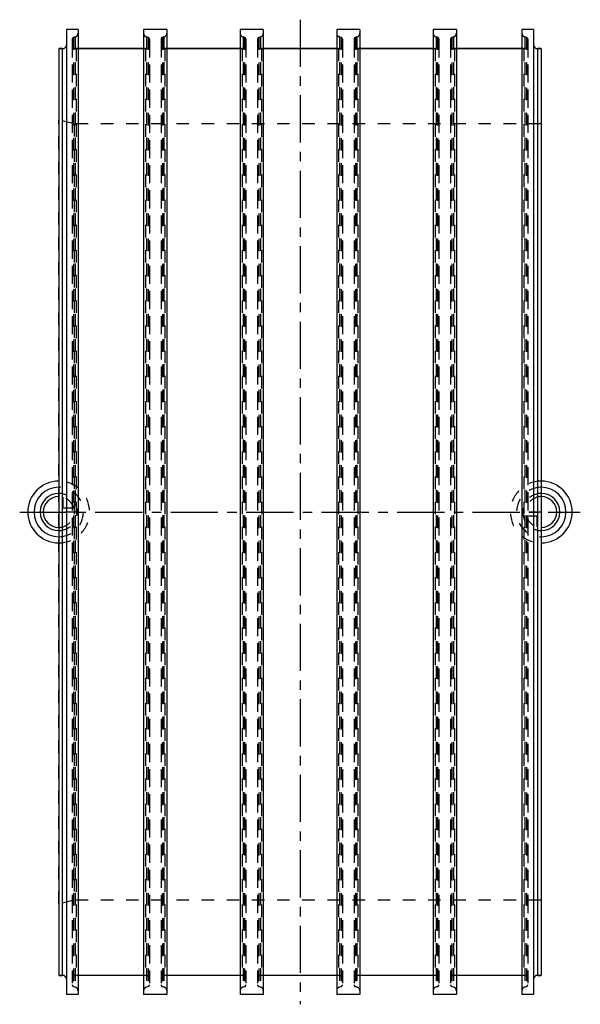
# Model space of a CAD drawing. Header units: millimetres. Extents: x 355 to 645, y 245 to 755.
import ezdxf

# ---------------------------------------------------------------- set-up
doc = ezdxf.new("R2010")
doc.units = ezdxf.units.MM
doc.header["$LTSCALE"] = 65.185185
doc.linetypes.add('CENTER', pattern=[0.6, 0.375, -0.075, 0.075, -0.075])
doc.linetypes.add('HIDDEN', pattern=[0.2, 0.1, -0.1])
for name, color, linetype in [('FASEN', 7, 'CONTINUOUS'), ('KOERPER', 7, 'CONTINUOUS'), ('KONST.EL_MIT_GEO', 7, 'CONTINUOUS'), ('KURVEN', 7, 'CONTINUOUS'), ('L1', 7, 'CONTINUOUS')]:
    doc.layers.add(name, color=color, linetype=linetype)

msp = doc.modelspace()

# ---------------------------------------------------------------- linework, layer by layer
at = {"layer": 'FASEN', "color": 8, "linetype": 'HIDDEN'}
for p, q in [((375, 296.86), (375, 703.14)), ((383, 701), (375, 703.14)), ((383, 701), (383, 299)), ((625, 701), (383, 701)), ((383, 299), (375, 296.86)), ((625, 299), (383, 299))]:
    msp.add_line(p, q, dxfattribs=at)
at = {"layer": 'KOERPER', "color": 7, "linetype": 'Continuous'}
for p, q in [((379, 750), (379, 250)), ((385, 750), (379, 750)), ((385, 750), (385, 250)), ((419, 750), (419, 250)), ((431, 750), (419, 750)), ((431, 750), (431, 250)), ((469, 750), (469, 250)), ((481, 750), (469, 750)), ((481, 750), (481, 250)), ((519, 750), (519, 250)), ((531, 750), (519, 750)), ((531, 750), (531, 250)), ((569, 750), (569, 250)), ((581, 750), (569, 750)), ((581, 750), (581, 250)), ((615, 750), (615, 250)), ((621, 750), (615, 750)), ((621, 750), (621, 250)), ((375, 740), (375, 260)), ((377, 740), (375, 740)), ((419, 740), (385, 740)), ((469, 740), (431, 740)), ((519, 740), (481, 740)), ((569, 740), (531, 740)), ((615, 740), (581, 740)), ((625, 740), (623, 740)), ((625, 740), (625, 260)), ((377, 260), (375, 260)), ((419, 260), (385, 260)), ((469, 260), (431, 260)), ((519, 260), (481, 260)), ((569, 260), (531, 260)), ((615, 260), (581, 260)), ((625, 260), (623, 260)), ((385, 250), (379, 250)), ((431, 250), (419, 250)), ((481, 250), (469, 250)), ((531, 250), (519, 250)), ((581, 250), (569, 250)), ((621, 250), (615, 250))]:
    msp.add_line(p, q, dxfattribs=at)
at = {"layer": 'KOERPER', "color": 8, "linetype": 'HIDDEN'}
for p, q in [((382, 744.89), (382, 255.11)), ((383.52, 746.07), (382.74, 745.86)), ((382.74, 745.86), (382.74, 254.14)), ((383.52, 746.07), (383.52, 253.93)), ((420.48, 746.07), (420.48, 253.93)), ((421.26, 745.86), (420.48, 746.07)), ((421.26, 745.86), (421.26, 254.14)), ((422, 744.89), (422, 255.11)), ((428, 744.89), (428, 255.11)), ((429.52, 746.07), (428.74, 745.86)), ((428.74, 745.86), (428.74, 254.14)), ((429.52, 746.07), (429.52, 253.93)), ((470.48, 746.07), (470.48, 253.93)), ((471.26, 745.86), (470.48, 746.07)), ((471.26, 745.86), (471.26, 254.14)), ((472, 744.89), (472, 255.11)), ((478, 744.89), (478, 255.11)), ((479.52, 746.07), (478.74, 745.86)), ((478.74, 745.86), (478.74, 254.14)), ((479.52, 746.07), (479.52, 253.93)), ((520.48, 746.07), (520.48, 253.93)), ((521.26, 745.86), (520.48, 746.07)), ((521.26, 745.86), (521.26, 254.14)), ((522, 744.89), (522, 255.11)), ((528, 744.89), (528, 255.11)), ((529.52, 746.07), (528.74, 745.86)), ((528.74, 745.86), (528.74, 254.14)), ((529.52, 746.07), (529.52, 253.93)), ((570.48, 746.07), (570.48, 253.93)), ((571.26, 745.86), (570.48, 746.07)), ((571.26, 745.86), (571.26, 254.14)), ((572, 744.89), (572, 255.11)), ((578, 744.89), (578, 255.11)), ((579.52, 746.07), (578.74, 745.86)), ((578.74, 745.86), (578.74, 254.14)), ((579.52, 746.07), (579.52, 253.93)), ((616.48, 746.07), (616.48, 253.93)), ((617.26, 745.86), (616.48, 746.07)), ((617.26, 745.86), (617.26, 254.14)), ((618, 744.89), (618, 255.11)), ((385, 740), (384, 740)), ((420, 740), (419, 740)), ((431, 740), (430, 740)), ((470, 740), (469, 740)), ((481, 740), (480, 740)), ((520, 740), (519, 740)), ((531, 740), (530, 740)), ((570, 740), (569, 740)), ((581, 740), (580, 740)), ((616, 740), (615, 740)), ((625, 701), (383, 701)), ((625, 299), (383, 299)), ((385, 260), (384, 260)), ((420, 260), (419, 260)), ((431, 260), (430, 260)), ((470, 260), (469, 260)), ((481, 260), (480, 260)), ((520, 260), (519, 260)), ((531, 260), (530, 260)), ((570, 260), (569, 260)), ((581, 260), (580, 260)), ((616, 260), (615, 260)), ((383.52, 253.93), (382.74, 254.14)), ((421.26, 254.14), (420.48, 253.93)), ((429.52, 253.93), (428.74, 254.14)), ((471.26, 254.14), (470.48, 253.93)), ((479.52, 253.93), (478.74, 254.14)), ((521.26, 254.14), (520.48, 253.93)), ((529.52, 253.93), (528.74, 254.14)), ((571.26, 254.14), (570.48, 253.93)), ((579.52, 253.93), (578.74, 254.14)), ((617.26, 254.14), (616.48, 253.93))]:
    msp.add_line(p, q, dxfattribs=at)
for centre, radius, start, end in [((383, 744.89), 1, 105, 180), ((383, 748), 2, 285, 360), ((421, 748), 2, 180, 255), ((421, 744.89), 1, 0, 75), ((429, 744.89), 1, 105, 180), ((429, 748), 2, 285, 360), ((471, 748), 2, 180, 255), ((471, 744.89), 1, 0, 75), ((479, 744.89), 1, 105, 180), ((479, 748), 2, 285, 360), ((521, 748), 2, 180, 255), ((521, 744.89), 1, 0, 75), ((529, 744.89), 1, 105, 180), ((529, 748), 2, 285, 360), ((571, 748), 2, 180, 255), ((571, 744.89), 1, 0, 75), ((579, 744.89), 1, 105, 180), ((579, 748), 2, 285, 360), ((617, 748), 2, 180, 255), ((617, 744.89), 1, 0, 75), ((383, 255.11), 1, 180, 255), ((421, 255.11), 1, 285, 360), ((429, 255.11), 1, 180, 255), ((471, 255.11), 1, 285, 360), ((479, 255.11), 1, 180, 255), ((521, 255.11), 1, 285, 360), ((529, 255.11), 1, 180, 255), ((571, 255.11), 1, 285, 360), ((579, 255.11), 1, 180, 255), ((617, 255.11), 1, 285, 360), ((383, 252), 2, 0, 75), ((421, 252), 2, 105, 180), ((429, 252), 2, 0, 75), ((471, 252), 2, 105, 180), ((479, 252), 2, 0, 75), ((521, 252), 2, 105, 180), ((529, 252), 2, 0, 75), ((571, 252), 2, 105, 180), ((579, 252), 2, 0, 75), ((617, 252), 2, 105, 180)]:
    msp.add_arc(centre, radius, start, end, dxfattribs=at)
at = {"layer": 'KONST.EL_MIT_GEO', "color": 7, "linetype": 'Continuous'}
for p, q in [((375, 740), (377, 740)), ((377, 260), (377, 740)), ((385, 740), (419, 740)), ((431, 740), (469, 740)), ((481, 740), (519, 740)), ((531, 740), (569, 740)), ((581, 740), (615, 740)), ((623, 740), (623, 260)), ((623, 740), (625, 740)), ((375, 260), (377, 260)), ((623, 260), (625, 260))]:
    msp.add_line(p, q, dxfattribs=at)
at = {"layer": 'KONST.EL_MIT_GEO', "color": 8, "linetype": 'HIDDEN'}
for p, q in [((379, 742), (379, 258)), ((382, 742), (382, 258)), ((384, 740), (384, 260)), ((384, 740), (385, 740)), ((419, 740), (420, 740)), ((420, 740), (420, 260)), ((422, 742), (422, 258)), ((428, 742), (428, 258)), ((430, 740), (430, 260)), ((430, 740), (431, 740)), ((469, 740), (470, 740)), ((470, 740), (470, 260)), ((472, 742), (472, 258)), ((478, 742), (478, 258)), ((480, 740), (480, 260)), ((480, 740), (481, 740)), ((519, 740), (520, 740)), ((520, 740), (520, 260)), ((522, 742), (522, 258)), ((528, 742), (528, 258)), ((530, 740), (530, 260)), ((530, 740), (531, 740)), ((569, 740), (570, 740)), ((570, 740), (570, 260)), ((572, 742), (572, 258)), ((578, 742), (578, 258)), ((580, 740), (580, 260)), ((580, 740), (581, 740)), ((615, 740), (616, 740)), ((616, 740), (616, 260)), ((618, 742), (618, 258)), ((621, 742), (621, 258))]:
    msp.add_line(p, q, dxfattribs=at)
at = {"layer": 'KONST.EL_MIT_GEO', "color": 7, "linetype": 'Continuous'}
for centre, start, end in [((377, 742), 270, 357.5), ((623, 742), 180, 270), ((377, 258), 0, 90), ((623, 258), 90, 180)]:
    msp.add_arc(centre, 2, start, end, dxfattribs=at)
at = {"layer": 'KONST.EL_MIT_GEO', "color": 8, "linetype": 'HIDDEN'}
for centre, start, end in [((377, 742), 357.5, 360), ((384, 742), 180, 270), ((420, 742), 270, 360), ((430, 742), 180, 270), ((470, 742), 270, 360), ((480, 742), 180, 270), ((520, 742), 270, 360), ((530, 742), 180, 270), ((570, 742), 270, 360), ((580, 742), 180, 270), ((616, 742), 270, 360), ((384, 258), 90, 180), ((420, 258), 0, 90), ((430, 258), 90, 180), ((470, 258), 0, 90), ((480, 258), 90, 180), ((520, 258), 0, 90), ((530, 258), 90, 180), ((570, 258), 0, 90), ((580, 258), 90, 180), ((616, 258), 0, 90)]:
    msp.add_arc(centre, 2, start, end, dxfattribs=at)
at = {"layer": 'KURVEN', "color": 8, "linetype": 'HIDDEN'}
for p, q in [((375, 516), (375, 484)), ((377.2, 507.69), (377.2, 502.2)), ((621, 509.6), (621, 500)), ((385, 500), (375, 500)), ((377.2, 502.2), (382.69, 502.2)), ((625, 500), (615, 500)), ((625, 500), (625, 492)), ((622.8, 497.8), (617.31, 497.8)), ((622.8, 492.31), (622.8, 497.8))]:
    msp.add_line(p, q, dxfattribs=at)
at = {"layer": 'KURVEN', "color": 40, "linetype": 'Continuous'}
for centre, radius, start, end in [((375, 500), 16, 90, 270), ((625, 500), 16, 270, 90), ((375, 500), 12.8, 90, 270), ((625, 500), 12.8, 270, 90), ((375, 500), 9.6, 90, 269.9999), ((375, 500), 8, 90, 269.9999), ((625, 500), 9.6, 270, 89.9999), ((625, 500), 8, 270, 89.9999)]:
    msp.add_arc(centre, radius, start, end, dxfattribs=at)
at = {"layer": 'KURVEN', "color": 8, "linetype": 'HIDDEN'}
for centre, radius, start, end in [((375, 500), 16, 270, 90), ((625, 500), 16, 90, 270), ((375, 500), 12.8, 270, 90), ((625, 500), 12.8, 90, 270), ((375, 500), 9.6, 269.9999, 90), ((375, 500), 8, 15.962, 74.038), ((625, 500), 9.6, 89.9999, 270), ((625, 500), 8, 89.9999, 180), ((375, 500), 8, 269.9999, 360), ((625, 500), 8, 195.962, 254.038)]:
    msp.add_arc(centre, radius, start, end, dxfattribs=at)
at = {"layer": 'L1', "color": 2, "linetype": 'CENTER'}
for p, q in [((500, 755), (500, 245)), ((354.78, 500), (645.22, 500))]:
    msp.add_line(p, q, dxfattribs=at)

doc.saveas('drawing.dxf')
